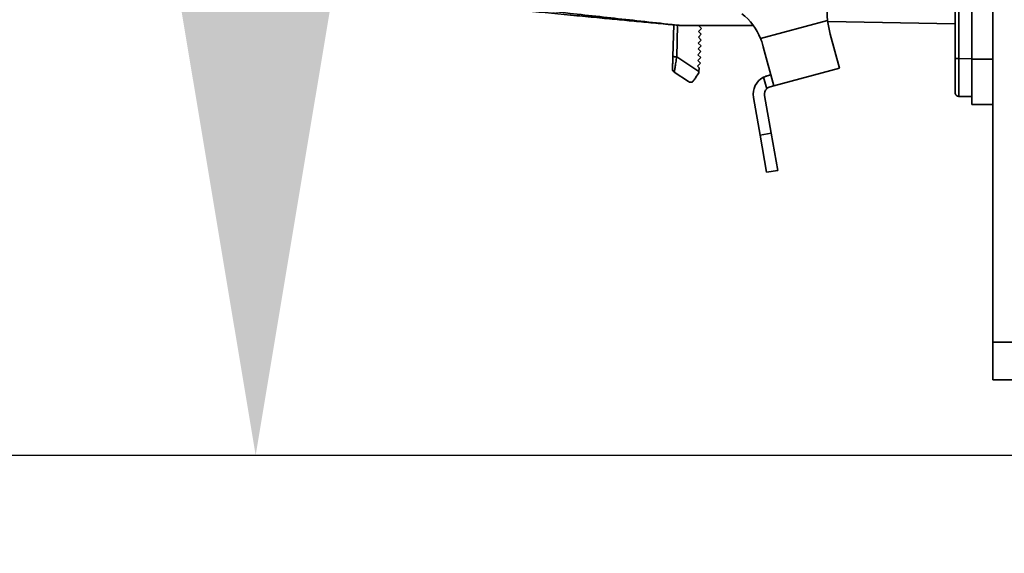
# Model space of a CAD drawing. Header units: millimetres. Extents: x -8713 to 3261, y -18743 to -8704.
# Tile 67 of 156: x -4634 to -4504, y -12676 to -12605. Entities that reach past the tile are written whole.
import ezdxf

# ---------------------------------------------------------------- set-up
doc = ezdxf.new("R2010")
doc.units = ezdxf.units.MM
doc.header["$LTSCALE"] = 10
doc.header["$PDSIZE"] = -1
doc.linetypes.add('CENTER2', pattern=[1.125, 0.75, -0.125, 0.125, -0.125])
doc.layers.get('Defpoints').update_dxf_attribs({"true_color": 0x5e5e5e})
doc.dimstyles.new('ISO-25', dxfattribs={"dimscale": 20, "dimtxt": 4, "dimasz": 3.05, "dimexe": 3, "dimexo": 0.625, "dimtad": 1, "dimdec": 0, "dimtxsty": 'Standard', "dimcen": 2.5, "dimclrd": 1, "dimclre": 1, "dimclrt": 4, "dimadec": 1, "dimazin": 2, "dimtfac": 1, "dimtdec": 0, "dimtmove": 0, "dimatfit": 0, "dimfxl": 1, "dimarcsym": 0})

# ---------------------------------------------------------------- blocks, each defined once
blk = doc.blocks.new('*D175')
at = {"color": 1, "lineweight": -2, "transparency": 16777216}
for p, q in [((-4239.51, -12173.12), (-4663.16, -12173.12)), ((-4603.16, -12602.12), (-4603.16, -12234.12)), ((-4485.08, -12663.12), (-4663.16, -12663.12))]:
    blk.add_line(p, q, dxfattribs=at)
at = {"color": 1, "lineweight": 20, "transparency": 16777216}
for points in [[(-4613.33, -12234.12), (-4593, -12234.12), (-4603.16, -12173.12)], [(-4613.33, -12602.12), (-4593, -12602.12), (-4603.16, -12663.12)]]:
    blk.add_solid(points, dxfattribs=at)
at = {"layer": 'Defpoints', "color": 0, "lineweight": 20, "transparency": 16777216}
for p in [(-4603.16, -12173.12), (-4227.01, -12173.12), (-4472.58, -12663.12)]:
    blk.add_point(p, dxfattribs=at)
at = {"color": 4, "transparency": 16777216, "insert": (-4656.11, -12418.12), "char_height": 80, "attachment_point": 5, "rotation": 90}
blk.add_mtext('490', dxfattribs=at)
blk = doc.blocks.new('*D182')
at = {"color": 1, "lineweight": -2, "transparency": 16777216}
for p, q in [((-6048.35, -12185.62), (-6048.35, -14279.02)), ((-4272.58, -12682.54), (-4272.58, -14279.02)), ((-4333.58, -14219.02), (-5987.35, -14219.02))]:
    blk.add_line(p, q, dxfattribs=at)
at = {"color": 1, "lineweight": 20, "transparency": 16777216}
for points in [[(-5987.35, -14208.86), (-5987.35, -14229.19), (-6048.35, -14219.02)], [(-4333.58, -14208.86), (-4333.58, -14229.19), (-4272.58, -14219.02)]]:
    blk.add_solid(points, dxfattribs=at)
at = {"layer": 'Defpoints', "color": 0, "lineweight": 20, "transparency": 16777216}
for p in [(-6048.35, -12173.12), (-4272.58, -12670.04), (-6048.35, -14219.02)]:
    blk.add_point(p, dxfattribs=at)
at = {"color": 4, "transparency": 16777216, "insert": (-5160.46, -14166.52), "char_height": 80, "attachment_point": 5}
blk.add_mtext('1776', dxfattribs=at)
blk = doc.blocks.new('*D184')
at = {"color": 1, "lineweight": -2, "transparency": 16777216}
for p, q in [((-5154.23, -12185.62), (-5154.23, -12942.02)), ((-4272.58, -12682.54), (-4272.58, -12942.02)), ((-4333.58, -12882.02), (-5093.23, -12882.02))]:
    blk.add_line(p, q, dxfattribs=at)
at = {"color": 1, "lineweight": 20, "transparency": 16777216}
for points in [[(-5093.23, -12871.85), (-5093.23, -12892.18), (-5154.23, -12882.02)], [(-4333.58, -12871.85), (-4333.58, -12892.18), (-4272.58, -12882.02)]]:
    blk.add_solid(points, dxfattribs=at)
at = {"layer": 'Defpoints', "color": 0, "lineweight": 20, "transparency": 16777216}
for p in [(-5154.23, -12173.12), (-4272.58, -12670.04), (-5154.23, -12882.02)]:
    blk.add_point(p, dxfattribs=at)
at = {"color": 4, "transparency": 16777216, "insert": (-4713.4, -12829.52), "char_height": 80, "attachment_point": 5}
blk.add_mtext('882', dxfattribs=at)
blk = doc.blocks.new('*D221')
at = {"color": 1, "linetype": 'CENTER2', "lineweight": -2, "transparency": 16777216}
blk.add_line((-4897.24, -12284.28), (-5742.4, -12404), dxfattribs=at)
blk.add_arc((-4714.68, -12258.42), 977.98, 191.63692, 265.91013, dxfattribs=at)
at = {"color": 1, "linetype": 'CENTER2', "lineweight": 20, "transparency": 16777216}
for points in [[(-5682.58, -12457.42), (-5662.54, -12453.94), (-5683, -12395.58)], [(-4784.03, -13223.74), (-4784.84, -13244.06), (-4723.48, -13236.35)]]:
    blk.add_solid(points, dxfattribs=at)
at = {"layer": 'Defpoints', "color": 0, "linetype": 'CENTER2', "lineweight": 20, "transparency": 16777216}
for p in [(-4112.58, -12173.12), (-4884.87, -12282.52), (-4714.91, -12283.78), (-5513.8, -12822.2), (-4725.19, -13425.42)]:
    blk.add_point(p, dxfattribs=at)
at = {"color": 4, "linetype": 'CENTER2', "lineweight": 20, "transparency": 16777216, "insert": (-5324.61, -12954.48), "char_height": 80, "attachment_point": 5, "rotation": 318.7735}
blk.add_mtext('82%%D', dxfattribs=at)

msp = doc.modelspace()

# ---------------------------------------------------------------- linework, layer by layer
at = {"color": 7, "linetype": 'Continuous', "lineweight": 35}
for p, q in [((-4505.58, -12648.12), (-4505.58, -12478.12)), ((-4508.38, -12610.62), (-4508.38, -12507.62)), ((-4510.09, -12610.56), (-4510.09, -12598.45)), ((-4510.58, -12610.56), (-4510.58, -12601.11)), ((-4547.83, -12606.09), (-4547.94, -12610.27)), ((-4547.44, -12610.32), (-4547.33, -12606.14)), ((-4537.3, -12606.17), (-4546.92, -12606.17)), ((-4544.55, -12606.96), (-4544.15, -12606.56)), ((-4544.53, -12606.19), (-4544.51, -12606.17)), ((-4544.15, -12606.56), (-4544.53, -12606.19)), ((-4527.46, -12605.52), (-4536.33, -12607.9)), ((-4510.58, -12605.94), (-4527.45, -12605.64)), ((-4544.57, -12607.73), (-4544.18, -12607.33)), ((-4544.2, -12608.1), (-4544.57, -12607.73)), ((-4544.18, -12607.33), (-4544.55, -12606.96)), ((-4527.22, -12606.9), (-4527.11, -12607.3)), ((-4525.9, -12611.83), (-4527.11, -12607.3)), ((-4544.61, -12609.27), (-4544.22, -12608.87)), ((-4544.59, -12608.5), (-4544.2, -12608.1)), ((-4544.22, -12608.87), (-4544.59, -12608.5)), ((-4535.98, -12609), (-4536.04, -12608.75)), ((-4535.98, -12609), (-4534.59, -12614.16)), ((-4544.5, -12612.28), (-4547.44, -12610.32)), ((-4544.66, -12610.81), (-4544.26, -12610.4)), ((-4544.64, -12610.04), (-4544.24, -12609.63)), ((-4544.26, -12610.4), (-4544.64, -12610.04)), ((-4544.24, -12609.63), (-4544.61, -12609.27)), ((-4544.68, -12611.58), (-4544.28, -12611.17)), ((-4544.48, -12611.77), (-4544.68, -12611.58)), ((-4544.28, -12611.17), (-4544.66, -12610.81)), ((-4544.5, -12612.28), (-4544.48, -12611.77)), ((-4510.09, -12610.56), (-4508.38, -12610.59)), ((-4505.58, -12610.62), (-4508.38, -12610.62)), ((-4508.38, -12610.62), (-4508.38, -12616.62)), ((-4545.89, -12613.61), (-4547.77, -12612.36)), ((-4544.5, -12612.43), (-4544.5, -12612.28)), ((-4535.52, -12614.55), (-4535.93, -12613.02)), ((-4535.46, -12612.84), (-4534.98, -12612.71)), ((-4534.59, -12614.16), (-4525.9, -12611.83)), ((-4535.08, -12614.29), (-4534.59, -12614.16)), ((-4537.28, -12615.69), (-4536.4, -12620.7)), ((-4534.92, -12620.44), (-4535.8, -12615.43)), ((-4510.09, -12615.56), (-4508.38, -12615.59)), ((-4508.38, -12616.62), (-4505.58, -12616.62)), ((-4534.92, -12620.44), (-4536.4, -12620.7)), ((-4536.4, -12620.7), (-4535.53, -12625.62)), ((-4534.92, -12620.44), (-4534.05, -12625.36)), ((-4534.05, -12625.36), (-4535.53, -12625.62)), ((-4502.58, -12648.12), (-4505.58, -12648.12)), ((-4505.58, -12653.12), (-4505.58, -12648.12)), ((-4505.58, -12653.12), (-4502.58, -12653.12))]:
    msp.add_line(p, q, dxfattribs=at)
at = {"color": 4}
for radius, start, end in [(1935.77, 290, 188), (1041.65, 110.71416, 237.28584)]:
    msp.add_arc((-4112.58, -12173.12), radius, start, end, dxfattribs=at)
at = {"color": 7, "linetype": 'Continuous', "lineweight": 35}
for centre, radius, start, end in [((-4517.52, -12604.47), 10, 133.1281, 186.0793), ((-4543.75, -12610.91), 8, 22.074, 51.8971), ((-4546.92, -12605.17), 1, 264.5597, 270), ((-4547.49, -12611.95), 0.5, 178.3825, 236.3825), ((-4534.82, -12615.26), 2.5, 116.537, 190), ((-4534.82, -12615.26), 1, 135, 190)]:
    msp.add_arc(centre, radius, start, end, dxfattribs=at)
for points, knots in [([(-4575.76, -12603.01), (-4570.69, -12603.56), (-4562.95, -12604.41), (-4553.9, -12605.41), (-4549.49, -12605.89), (-4547.65, -12606.09), (-4547.12, -12606.15), (-4546.95, -12606.17), (-4546.93, -12606.17), (-4546.92, -12606.17)], [0, 0, 0, 0, 0.507611, 0.774111, 0.918589, 0.960904, 0.982576, 0.991027, 1, 1, 1, 1]), ([(-4575.16, -12603.49), (-4572.56, -12603.74), (-4567.71, -12604.2), (-4561.87, -12604.75), (-4557.76, -12605.15), (-4555.02, -12605.41), (-4552.43, -12605.65), (-4550.28, -12605.86), (-4548.61, -12606.02), (-4547.64, -12606.11), (-4547.17, -12606.16), (-4547.04, -12606.17), (-4547.02, -12606.17), (-4547.02, -12606.17)], [0, 0, 0, 0, 0.268943, 0.501378, 0.605031, 0.696998, 0.787233, 0.876833, 0.925268, 0.969823, 0.986812, 0.993695, 1, 1, 1, 1]), ([(-4527.11, -12607.3), (-4527.18, -12607.02), (-4527.33, -12606.44), (-4527.42, -12605.83), (-4527.46, -12605.52)], [0, 0, 0, 0, 0.4939261, 1, 1, 1, 1]), ([(-4536.33, -12607.9), (-4536.28, -12608.03), (-4536.15, -12608.4), (-4536.04, -12608.77), (-4535.98, -12609)], [0, 0, 0, 0, 0.36467, 1, 1, 1, 1]), ([(-4547.94, -12610.27), (-4547.95, -12610.48), (-4547.96, -12610.89), (-4547.98, -12611.43), (-4547.99, -12611.76), (-4547.99, -12611.91), (-4547.99, -12611.93), (-4547.99, -12611.93)], [0, 0, 0, 0, 0.250589, 0.500075, 0.749666, 0.875699, 1, 1, 1, 1]), ([(-4547.77, -12612.36), (-4547.77, -12612.36), (-4547.76, -12612.34), (-4547.73, -12612.16), (-4547.66, -12611.76), (-4547.56, -12611.08), (-4547.48, -12610.57), (-4547.44, -12610.32)], [0, 0, 0, 0, 0.127532, 0.258216, 0.509971, 0.755969, 1, 1, 1, 1]), ([(-4510.58, -12615.06), (-4510.58, -12614.99), (-4510.58, -12614.86), (-4510.58, -12613.82), (-4510.58, -12612.33), (-4510.58, -12611.15), (-4510.58, -12610.56)], [0, 0, 0, 0, 0.25, 0.5, 0.75, 1, 1, 1, 1]), ([(-4510.09, -12614.1), (-4510.09, -12613.6), (-4510.09, -12612.84), (-4510.09, -12611.57), (-4510.09, -12610.9), (-4510.09, -12610.56)], [0, 0, 0, 0, 0.485221, 0.739192, 1, 1, 1, 1]), ([(-4545.2, -12613.47), (-4545.1, -12613.32), (-4544.9, -12613.03), (-4544.64, -12612.63), (-4544.5, -12612.43)], [0, 0, 0, 0, 0.50005, 1, 1, 1, 1]), ([(-4535.93, -12613.02), (-4535.84, -12612.98), (-4535.68, -12612.9), (-4535.52, -12612.86), (-4535.46, -12612.84)], [0, 0, 0, 0, 0.604088, 1, 1, 1, 1]), ([(-4545.89, -12613.61), (-4545.78, -12613.66), (-4545.61, -12613.73), (-4545.35, -12613.65), (-4545.24, -12613.53), (-4545.2, -12613.47)], [0, 0, 0, 0, 0.499554, 0.776355, 1, 1, 1, 1]), ([(-4535.08, -12614.29), (-4535.15, -12614.32), (-4535.29, -12614.37), (-4535.45, -12614.48), (-4535.52, -12614.54), (-4535.52, -12614.55)], [0, 0, 0, 0, 0.465071, 0.930708, 1, 1, 1, 1]), ([(-4510.09, -12615.56), (-4510.09, -12615.54), (-4510.09, -12615.5), (-4510.09, -12615.11), (-4510.09, -12614.5), (-4510.09, -12614.1)], [0, 0, 0, 0, 0.263399, 0.514862, 1, 1, 1, 1])]:
    msp.add_open_spline(points, degree=3, knots=knots, dxfattribs=at)
for points in [[(-4547.44, -12610.32), (-4547.51, -12610.32), (-4547.64, -12610.31), (-4547.81, -12610.3), (-4547.92, -12610.29), (-4547.94, -12610.28), (-4547.94, -12610.27)], [(-4510.58, -12610.56), (-4510.57, -12610.56), (-4510.56, -12610.56), (-4510.44, -12610.56), (-4510.28, -12610.56), (-4510.15, -12610.56), (-4510.09, -12610.56)], [(-4510.58, -12615.06), (-4510.57, -12615.13), (-4510.56, -12615.26), (-4510.44, -12615.42), (-4510.28, -12615.54), (-4510.15, -12615.55), (-4510.09, -12615.56)]]:
    msp.add_open_spline(points, degree=3, dxfattribs=at)

# ---------------------------------------------------------------- dimensions: what is measured, and where the dimension line sits
for base, p2, picture, middle in [((-6048.35, -14219.02), (-6048.35, -12173.12), '*D182', (-5160.46, -14166.52)), ((-5154.23, -12882.02), (-5154.23, -12173.12), '*D184', (-4713.4, -12829.52))]:
    dim = msp.add_linear_dim(base=base, p1=(-4272.58, -12670.04), p2=p2, dimstyle='ISO-25')
    dim.commit()
    dim.dimension.update_dxf_attribs({"geometry": picture, "text_midpoint": middle})
at = {"linetype": 'CENTER2', "lineweight": 20}
dim = msp.add_angular_dim_2l(base=(-5513.8, -12822.2), line1=((-4884.87, -12282.52), (-4112.58, -12173.12)), line2=((-4725.19, -13425.42), (-4714.91, -12283.78)), text='82%%D', dimstyle='ISO-25', dxfattribs=at)
dim.commit()
dim.dimension.update_dxf_attribs({"geometry": '*D221', "text_midpoint": (-5324.61, -12954.48)})
dim = msp.add_linear_dim(base=(-4603.16, -12173.12), p1=(-4472.58, -12663.12), p2=(-4227.01, -12173.12), angle=90, dimstyle='ISO-25')
dim.commit()
dim.dimension.update_dxf_attribs({"geometry": '*D175', "text_midpoint": (-4656.11, -12418.12)})

doc.saveas('drawing.dxf')
